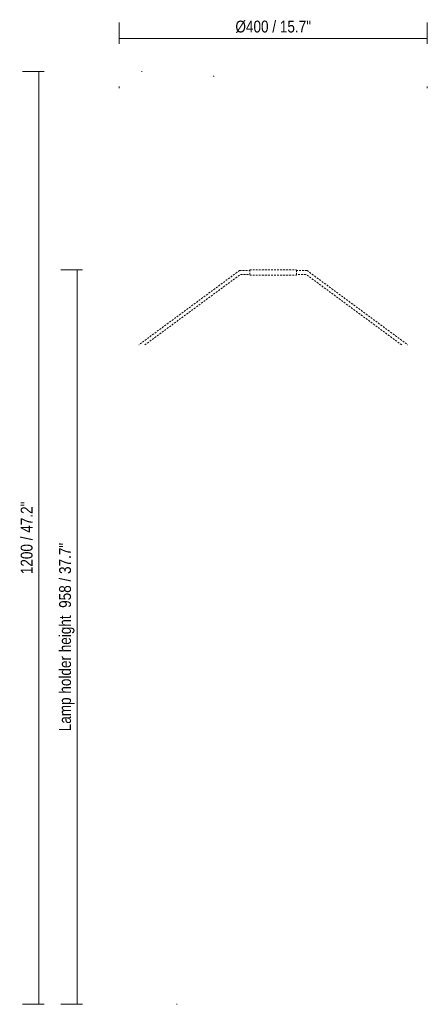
# Model space of a CAD drawing. Header units: millimetres. Extents: x 6179 to 8481, y 1040 to 6718.
# Tile 4 of 8: x 7950 to 8481, y 1040 to 2324. Entities that reach past the tile are written whole.
import ezdxf

# ---------------------------------------------------------------- set-up
doc = ezdxf.new("R2010")
doc.units = ezdxf.units.MM
doc.linetypes.add('Dash', pattern=[6, 3, -3])
doc.linetypes.add('Overhead', pattern=[3.96875, 2.38125, -1.5875])
for name, color, linetype, lineweight in [('A-ANNO-DIMS', 211, 'Dash', 9), ('A-ANNO-DIMS-7', 211, 'Continuous', 9), ('E-LITE-EQPM', 90, 'Continuous', 20)]:
    doc.layers.add(name, color=color, linetype=linetype, lineweight=lineweight)
doc.styles.add('Arial Narrow', font='ARIALN.TTF', dxfattribs={"height": 15.4})
doc.dimstyles.new('FARO_-_2_2mm_Arial_Narrow_mm_Inch_Left', dxfattribs={"dimscale": 304.8, "dimtxt": 15.760837, "dimasz": 0, "dimexe": 0.068898, "dimexo": 0.0625, "dimgap": 0.011483, "dimtad": 1, "dimdec": 0, "dimzin": 0, "dimdsep": 46, "dimtxsty": 'Arial Narrow', "dimblk1": 'NONE', "dimblk2": 'NONE', "dimsah": 1, "dimcen": 0.09, "dimadec": 0, "dimazin": 0, "dimtfac": 1, "dimtdec": 4, "dimtix": 1, "dimtmove": 0, "dimatfit": 3, "dimfxl": 0.022966, "dimfxlon": 1, "dimtvp": 1, "dimtolj": 1, "dimtzin": 0, "dimarcsym": 2})

# ---------------------------------------------------------------- blocks, each defined once
blk = doc.blocks.new('DIMBLOCK3-Alzado_PDF Copy 1')
at = {"layer": 'A-ANNO-DIMS-7'}
for p, q in [((8080.1, 2292.3), (8080.1, 2320.3)), ((8481.1, 2292.3), (8481.1, 2320.3)), ((8080.1, 2299.3), (8481.1, 2299.3)), ((8080.1, 2299.3), (8080.1, 2292.3)), ((8481.1, 2299.3), (8481.1, 2292.3))]:
    blk.add_line(p, q, dxfattribs=at)
at = {"layer": 'A-ANNO-DIMS-7', "color": 0, "insert": (8231.3, 2322.7), "char_height": 15.4, "width": 118.281, "attachment_point": 1, "line_spacing_factor": 0.974696, "style": 'Arial Narrow'}
blk.add_mtext('Ø400 / 15.7"', dxfattribs=at)
blk = doc.blocks.new('_None')
blk = doc.blocks.new('DIMBLOCK4-Alzado_PDF Copy 1')
at = {"layer": 'A-ANNO-DIMS-7'}
for p, q in [((7982.2, 2256.5), (7954.2, 2256.5)), ((7975.2, 1040.5), (7975.2, 2256.5)), ((7975.2, 2256.5), (7982.2, 2256.5)), ((7982.2, 1040.5), (7954.2, 1040.5)), ((7975.2, 1040.5), (7982.2, 1040.5))]:
    blk.add_line(p, q, dxfattribs=at)
at = {"layer": 'A-ANNO-DIMS-7', "color": 0, "insert": (7951.8, 1601.2), "char_height": 15.4, "width": 113.478, "attachment_point": 1, "rotation": 90, "line_spacing_factor": 0.974696, "style": 'Arial Narrow'}
blk.add_mtext('1200 / 47.2"', dxfattribs=at)
blk = doc.blocks.new('DIMBLOCK5-Alzado_PDF Copy 1')
at = {"layer": 'A-ANNO-DIMS-7'}
for p, q in [((8032.2, 1998), (8004.2, 1998)), ((8025.2, 1040.5), (8025.2, 1998)), ((8025.2, 1998), (8032.2, 1998)), ((8032.2, 1040.5), (8004.2, 1040.5)), ((8025.2, 1040.5), (8032.2, 1040.5))]:
    blk.add_line(p, q, dxfattribs=at)
at = {"layer": 'A-ANNO-DIMS-7', "color": 0, "insert": (8001.8, 1396.4), "char_height": 15.4, "width": 294.803, "attachment_point": 1, "rotation": 90, "line_spacing_factor": 0.974696, "style": 'Arial Narrow'}
blk.add_mtext('Lamp holder height  958 / 37.7"', dxfattribs=at)

msp = doc.modelspace()

# ---------------------------------------------------------------- linework, layer by layer
at = {"layer": 'E-LITE-EQPM'}
for p, q in [((8109.1, 2256.5), (8109.9, 2256.5)), ((8202.3, 2250.5), (8203.6, 2250.5)), ((8080.1, 2237), (8080.1, 2234.8)), ((8481.1, 2237), (8481.1, 2234.7)), ((8154.7, 1040.5), (8155.5, 1040.5))]:
    msp.add_line(p, q, dxfattribs=at)
at = {"layer": 'E-LITE-EQPM', "color": 254, "linetype": 'Overhead', "lineweight": 9}
for p, q in [((8236.7, 1997), (8105.4, 1900)), ((8113.4, 1900), (8238, 1992)), ((8236.7, 1997), (8249.9, 1997)), ((8238, 1992), (8249.9, 1992)), ((8249.9, 1998), (8310.9, 1998)), ((8249.9, 1998), (8249.9, 1991)), ((8249.9, 1991), (8310.9, 1991)), ((8310.9, 1991), (8310.9, 1998)), ((8324.6, 1997), (8310.9, 1997)), ((8323.3, 1992), (8310.9, 1992)), ((8447.8, 1900), (8323.3, 1992)), ((8324.6, 1997), (8455.9, 1900))]:
    msp.add_line(p, q, dxfattribs=at)

# ---------------------------------------------------------------- dimensions: what is measured, and where the dimension line sits
at = {"layer": 'A-ANNO-DIMS', "linetype": 'Continuous'}
dim = msp.add_linear_dim(base=(8481.1, 2299.3), p1=(8080.1, 2292.3), p2=(8481.1, 2292.3), text='Ø400 / 15.7"', dimstyle='FARO_-_2_2mm_Arial_Narrow_mm_Inch_Left', override={"dimpost": '<>', "dimfxl": 400.994812}, dxfattribs=at)
dim.commit()
dim.dimension.update_dxf_attribs({"geometry": 'DIMBLOCK3-Alzado_PDF Copy 1', "text_midpoint": (8280.6, 2311)})
for base, p1, p2, text, override, picture, middle in [((7975.2, 2256.5), (7982.2, 1040.5), (7982.2, 2256.5), '1200 / 47.2"', {"dimpost": '<>', "dimfxl": 1216.000622}, 'DIMBLOCK4-Alzado_PDF Copy 1', (7963.7, 1648.5)), ((8025.1649, 1997.9965), (8032.1649, 1040.4888), (8032.1649, 1997.9965), 'Lamp holder height  <>', {"dimpost": '<>', "dimfxl": 957.507751}, 'DIMBLOCK5-Alzado_PDF Copy 1', (8011.5698, 1519.2426))]:
    dim = msp.add_linear_dim(base=base, p1=p1, p2=p2, angle=90, text=text, dimstyle='FARO_-_2_2mm_Arial_Narrow_mm_Inch_Left', override=override, dxfattribs=at)
    dim.commit()
    dim.dimension.update_dxf_attribs({"geometry": picture, "text_midpoint": middle})

doc.saveas('drawing.dxf')
